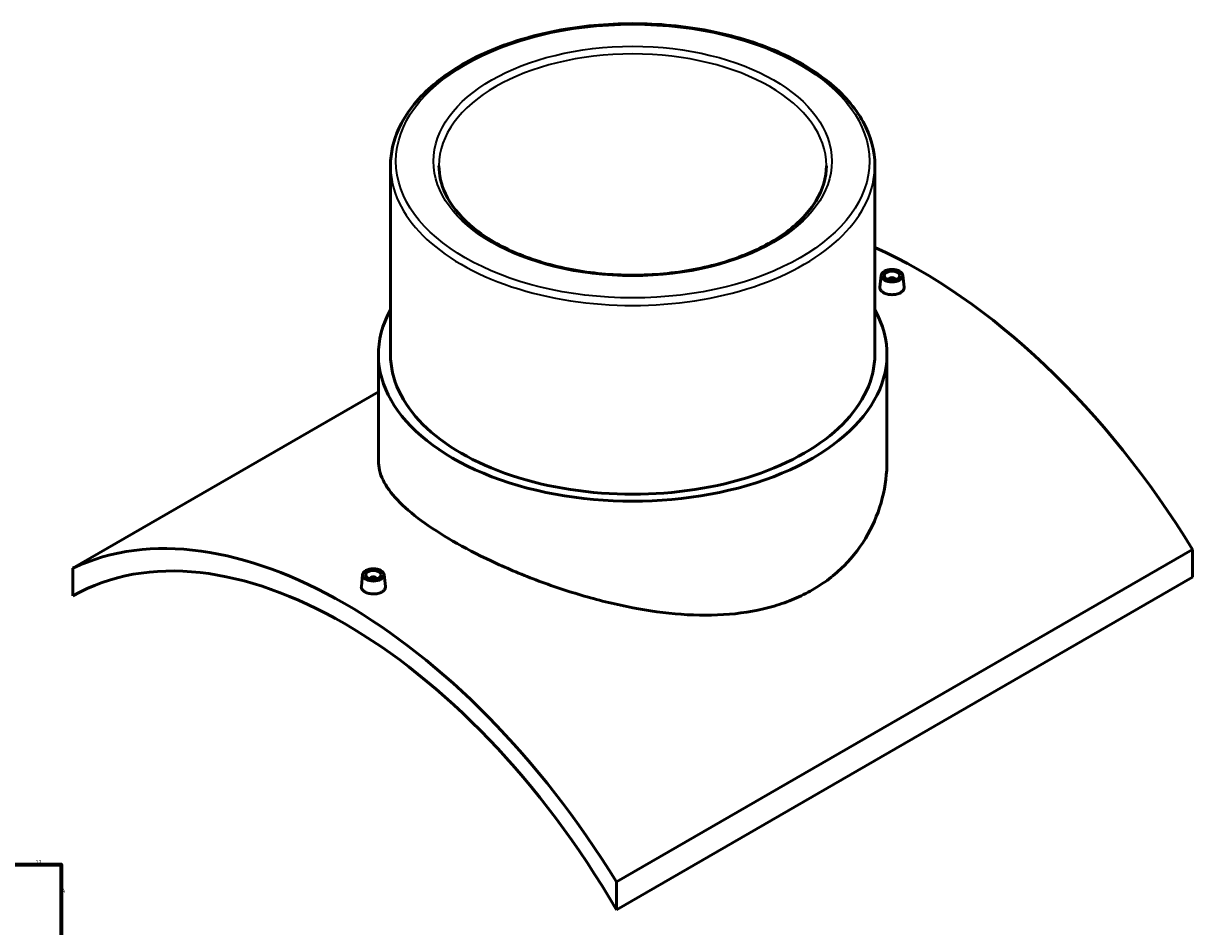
# Model space of a CAD drawing. Header units: millimetres. Extents: x -339 to 1557, y -430 to 1121.
# Tile 5 of 5: x 796 to 1557, y 533 to 1121. Entities that reach past the tile are written whole.
import ezdxf

# ---------------------------------------------------------------- set-up
doc = ezdxf.new("R2010")
doc.units = ezdxf.units.MM
for name, color, linetype, lineweight in [('Border (ANSI)', 7, 'Continuous', 70), ('Visible (ANSI)', 7, 'Continuous', 50), ('Visible Narrow (ANSI)', 7, 'Continuous', 35)]:
    doc.layers.add(name, color=color, linetype=linetype, lineweight=lineweight)
doc.styles.add('Note Text (ANSI)', font='tahoma.ttf')

# ---------------------------------------------------------------- blocks, each defined once
blk = doc.blocks.new('Borders Default Border')
at = {"layer": 'Border (ANSI)', "flags": 128}
blk.add_lwpolyline([(20, 20), (20, 574), (821, 574), (821, 20), (20, 20)], dxfattribs=at)
at = {"layer": 'Border (ANSI)', "color": 5, "true_color": 0x0000ff, "char_height": 2.4, "attachment_point": 7, "style": 'Note Text (ANSI)'}
for s, insert in [('12', (804.52, 574.4)), ('A', (821.58, 555.68))]:
    blk.add_mtext(s, dxfattribs=dict(at, insert=insert))

msp = doc.modelspace()

# ---------------------------------------------------------------- linework, layer by layer
at = {"layer": 'Visible (ANSI)'}
for p, q in [((1035.25, 1028.62), (1035.25, 905.77)), ((1350.25, 1028.62), (1350.25, 905.77)), ((1354.41, 957.34), (1353.57, 949.49)), ((1359.39, 954.44), (1359.39, 954.64)), ((1363.39, 954.44), (1363.39, 954.64)), ((1368.38, 957.34), (1369.22, 949.5)), ((1027.37, 905.77), (1027.37, 836.44)), ((1358.12, 905.77), (1358.12, 836.44)), ((828.59, 766.66), (1027.37, 881.43)), ((1556.91, 778.9), (1182.14, 562.53)), ((1556.91, 778.9), (1556.91, 760.88)), ((828.59, 766.66), (828.59, 748.63)), ((1017.12, 762.61), (1016.28, 754.76)), ((1031.09, 762.61), (1031.93, 754.77)), ((1182.14, 544.51), (1556.91, 760.88)), ((1022.1, 759.91), (1022.1, 759.71)), ((1026.1, 759.91), (1026.1, 759.71)), ((1182.14, 544.51), (1182.14, 562.53))]:
    msp.add_line(p, q, dxfattribs=at)
for centre, major_axis, start_param, end_param in [((1380.13, 657.15), (185.5, -321.3), 1.616781, 2.470354), ((1361.39, 954.64), (-2, 0), 2.963882, 6.460896), ((1192.75, 905.77), (165.38, 0), 2.831748, 6.59303), ((1192.75, 905.77), (-157.5, 0), 0, 3.141593), ((1005.37, 440.78), (-185.5, 321.3), 4.758374, 6.2372), ((1005.37, 440.78), (-177.5, 307.44), 4.716456, 6.279119), ((1024.1, 759.91), (-2, 0), 2.963882, 6.460896)]:
    msp.add_ellipse(centre, major_axis=major_axis, ratio=0.57735, start_param=start_param, end_param=end_param, dxfattribs=at)
for centre, major_axis in [((1361.39, 957.09), (7, 0)), ((1361.39, 957.09), (5, 0)), ((1024.1, 762.36), (-7, 0)), ((1024.1, 762.36), (5, 0))]:
    msp.add_ellipse(centre, major_axis=major_axis, ratio=0.57735, dxfattribs=at)
for points, knots in [([(1350.25, 1028.62), (1350.25, 1038.32), (1347.64, 1048.01), (1337.5, 1066.51), (1329.84, 1075.31), (1310.15, 1091.18), (1298.02, 1098.2), (1270.59, 1109.65), (1255.3, 1114.07), (1223.15, 1119.85), (1206.3, 1121.23), (1172.72, 1120.83), (1156, 1119.05), (1124.32, 1112.51), (1109.37, 1107.74), (1082.74, 1095.64), (1071.07, 1088.31), (1052.26, 1071.74), (1045.11, 1062.51), (1037.09, 1044.93), (1035.25, 1036.78), (1035.25, 1028.62)], [0.785398, 0.785398, 0.785398, 0.785398, 1.091751, 1.091751, 1.407121, 1.407121, 1.730207, 1.730207, 2.053921, 2.053921, 2.376992, 2.376992, 2.699814, 2.699814, 3.022955, 3.022955, 3.346733, 3.346733, 3.669373, 3.669373, 3.926991, 3.926991, 3.926991, 3.926991]), ([(1318.75, 1028.62), (1318.75, 1020.85), (1316.46, 1013.06), (1307.51, 998.42), (1301.04, 991.57), (1284.66, 979.45), (1274.84, 974.16), (1252.73, 965.58), (1240.45, 962.28), (1214.65, 958.05), (1201.13, 957.12), (1174.26, 957.73), (1160.9, 959.28), (1135.75, 964.68), (1123.96, 968.54), (1103.15, 978.1), (1094.14, 983.81), (1079.73, 996.42), (1074.35, 1003.32), (1068.16, 1016.4), (1066.75, 1022.51), (1066.75, 1028.62)], [5.497787, 5.497787, 5.497787, 5.497787, 5.837165, 5.837165, 6.160738, 6.160738, 6.476307, 6.476307, 6.791845, 6.791845, 7.108183, 7.108183, 7.424775, 7.424775, 7.740948, 7.740948, 8.056289, 8.056289, 8.372605, 8.372605, 8.63938, 8.63938, 8.63938, 8.63938]), ([(1366.94, 945.98), (1366.25, 945.58), (1365.36, 945.23), (1363.43, 944.78), (1362.38, 944.68), (1360.41, 944.7), (1359.36, 944.82), (1357.43, 945.3), (1356.55, 945.65), (1355.15, 946.45), (1354.55, 946.96), (1353.75, 948.06), (1353.55, 948.66), (1353.55, 949.31), (1353.56, 949.4), (1353.57, 949.49)], [2.363716, 2.363716, 2.363716, 2.363716, 2.659212, 2.659212, 2.954707, 2.954707, 3.250141, 3.250141, 3.545574, 3.545574, 3.841007, 3.841007, 4.136441, 4.136441, 4.184367, 4.184367, 4.184367, 4.184367]), ([(1369.22, 949.5), (1369.23, 949.41), (1369.24, 949.31), (1369.24, 948.64), (1369.04, 948.02), (1368.24, 946.9), (1367.64, 946.38), (1366.94, 945.98)], [6.4519533, 6.4519533, 6.4519533, 6.4519533, 6.5001566, 6.5001566, 6.7956523, 6.7956523, 7.0911479, 7.0911479, 7.0911479, 7.0911479]), ([(1309.69, 752.61), (1305.96, 750.46), (1301.99, 748.48), (1293.65, 744.94), (1289.27, 743.38), (1275.61, 739.37), (1265.81, 737.61), (1245.44, 735.9), (1234.87, 735.95), (1213.66, 737.49), (1203.02, 738.99), (1182.49, 742.93), (1171.86, 745.51), (1150.64, 751.65), (1140.06, 755.21), (1119.68, 762.94), (1109.87, 767.12), (1091.66, 775.68), (1083.26, 780.07), (1068.36, 788.67), (1061.41, 793.14), (1049.22, 802.13), (1043.98, 806.65), (1035.61, 815.52), (1032.46, 819.89), (1028.34, 828.37), (1027.37, 832.49), (1027.37, 836.44)], [0, 0, 0, 0, 1.583204, 1.583204, 3.166407, 3.166407, 6.332814, 6.332814, 9.499221, 9.499221, 12.665628, 12.665628, 15.826886, 15.826886, 18.988143, 18.988143, 22.149401, 22.149401, 25.310659, 25.310659, 28.471916, 28.471916, 31.633174, 31.633174, 34.794432, 34.794432, 37.955689, 37.955689, 37.955689, 37.955689]), ([(1358.12, 836.44), (1358.12, 828.54), (1357.15, 820.34), (1353.03, 804.17), (1349.89, 796.21), (1341.52, 781.33), (1336.29, 774.4), (1327.15, 765.25), (1323.89, 762.4), (1317.02, 757.16), (1313.42, 754.77), (1309.69, 752.61)], [88.577007, 88.577007, 88.577007, 88.577007, 91.743414, 91.743414, 94.909821, 94.909821, 98.076228, 98.076228, 99.659431, 99.659431, 101.242635, 101.242635, 101.242635, 101.242635]), ([(1029.65, 751.25), (1028.96, 750.84), (1028.07, 750.5), (1026.14, 750.05), (1025.09, 749.95), (1023.12, 749.96), (1022.07, 750.09), (1020.14, 750.56), (1019.26, 750.91), (1017.86, 751.72), (1017.26, 752.22), (1016.46, 753.33), (1016.26, 753.92), (1016.26, 754.58), (1016.27, 754.67), (1016.28, 754.76)], [0, 0, 0, 0, 0.295496, 0.295496, 0.590991, 0.590991, 0.886425, 0.886425, 1.181858, 1.181858, 1.477291, 1.477291, 1.772725, 1.772725, 1.820651, 1.820651, 1.820651, 1.820651]), ([(1031.93, 754.77), (1031.94, 754.67), (1031.95, 754.58), (1031.95, 753.91), (1031.75, 753.29), (1030.95, 752.16), (1030.35, 751.65), (1029.65, 751.25)], [4.0882373, 4.0882373, 4.0882373, 4.0882373, 4.1364406, 4.1364406, 4.4319363, 4.4319363, 4.7274319, 4.7274319, 4.7274319, 4.7274319])]:
    msp.add_open_spline(points, degree=3, knots=knots, dxfattribs=at)
at = {"layer": 'Visible Narrow (ANSI)'}
for major_axis in [(153.95, 0), (129.55, 0)]:
    msp.add_ellipse((1192.75, 1031.51), major_axis=major_axis, ratio=0.57735, dxfattribs=at)
for major_axis, start_param, end_param in [((-126, 0), 3.141593, 6.283185), ((-157.5, 0), 0, 3.141593)]:
    msp.add_ellipse((1192.75, 1028.62), major_axis=major_axis, ratio=0.57735, start_param=start_param, end_param=end_param, dxfattribs=at)

# ---------------------------------------------------------------- block references
msp.add_blockref('Borders Default Border', (0, 0))

doc.saveas('drawing.dxf')
